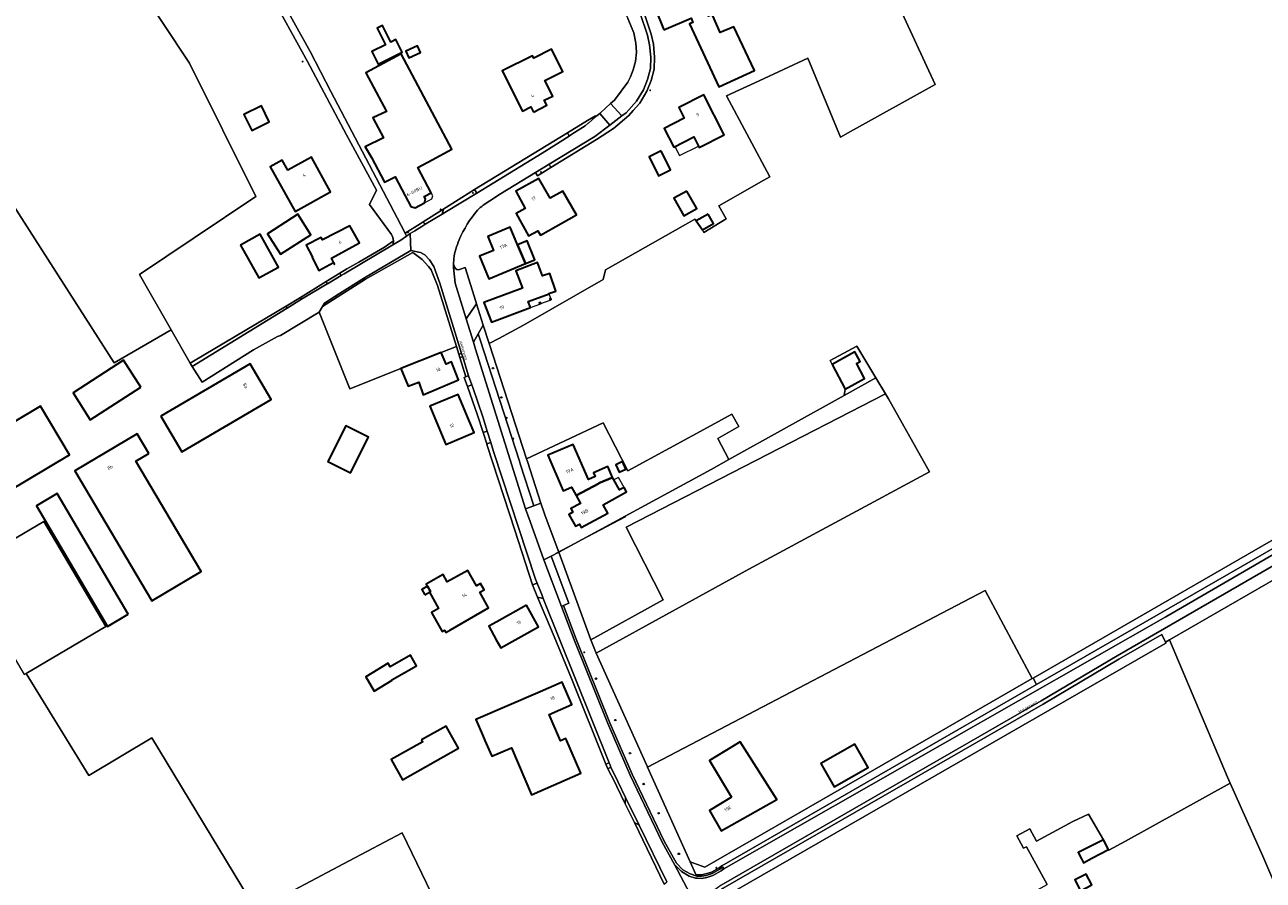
# Model space of a CAD drawing. Extents: x 115983 to 133009, y 544712 to 562000.
# Tile 31 of 46: x 129588 to 129918, y 549140 to 549368. Entities that reach past the tile are written whole.
import ezdxf
from ezdxf.enums import TextEntityAlignment as Align

# ---------------------------------------------------------------- set-up
doc = ezdxf.new("R2010")
doc.units = 0
for name, color, linetype, lineweight in [('BGT ondergrond$0$B-WE-GR-BEPLANTING_CULTUUR_BOSPLANTSOEN-GV', 90, 'Continuous', 18), ('BGT ondergrond$0$B-WE-GR-BOOM-S', 90, 'Continuous', 25), ('BGT ondergrond$0$B-WE-GR-BOS_LOOF-GV', 40, 'Continuous', 13), ('BGT ondergrond$0$B-WE-GR-BOUWLAND-GV', 80, 'Continuous', 13), ('BGT ondergrond$0$B-WE-GR-GRAS-GV', 60, 'Continuous', 13), ('BGT ondergrond$0$B-WE-IE-MEUBILAIR-S', 7, 'Continuous', 25), ('BGT ondergrond$0$B-WE-IE-TERREINAFSCHEIDING_KUNSTMATIG_MUUR-G', 90, 'BGT ondergrond$0$IE-TERREINAFSCHEIDING_KUNSTMATIG-SO', 18), ('BGT ondergrond$0$B-WE-OG-BEBOUWING-GV', 7, 'Continuous', 35), ('BGT ondergrond$0$B-WE-OG-BEBOUWING-T18', 10, 'Continuous', 18), ('BGT ondergrond$0$B-WE-OG-BEBOUWING_BASSIN-GV', 7, 'Continuous', 18), ('BGT ondergrond$0$B-WE-OG-BEBOUWING_LUIFEL-GV', 7, 'Continuous', 18), ('BGT ondergrond$0$B-WE-OG-TERREIN_BEGROEID-GV', 7, 'Continuous', 18), ('BGT ondergrond$0$B-WE-OG-TERREIN_ERF-GV', 7, 'Continuous', 18), ('BGT ondergrond$0$B-WE-OG-TOPOGRAFIE-T18', 10, 'Continuous', 18), ('BGT ondergrond$0$B-WE-OG-WEG-GV', 7, 'Continuous', 18), ('BGT ondergrond$0$B-WE-VH-GESLOTENVERHARDING_ASFALT-GV', 10, 'Continuous', 18), ('BGT ondergrond$0$B-WE-VH-HALFVERHARDING_GRASBETONSTEEN-GV', 130, 'Continuous', 18), ('BGT ondergrond$0$B-WE-VH-OPENVERHARDING_BETONELEMENT-GV', 90, 'Continuous', 18), ('BGT ondergrond$0$B-WE-VH-OPENVERHARDING_BETONSTRAATSTEEN-GV', 90, 'Continuous', 18), ('BGT ondergrond$0$B-WE-VH-OPENVERHARDING_STRAATBAKSTEEN-GV', 90, 'Continuous', 18), ('BGT ondergrond$0$B-WE-VH-OPENVERHARDING_TEGEL-GV', 90, 'Continuous', 18)]:
    doc.layers.add(name, color=color, linetype=linetype, lineweight=lineweight)
doc.styles.add('BGT ondergrond$0$NLCS-ISO', font='NLCS-ISO.ttf')
doc.styles.add('BGT ondergrond$0$NLCS-ISO-M100-T18', font='NLCS-ISO.ttf', dxfattribs={"height": 0.18})
doc.linetypes.add('BGT ondergrond$0$IE-TERREINAFSCHEIDING_KUNSTMATIG-SO', pattern='A,4,[82,NLCS.SHX,S=0.75,R=90,X=0,Y=0],4,-2', length=10)

# ---------------------------------------------------------------- blocks, each defined once
blk = doc.blocks.new('BGT ondergrond$0$SIE-MEUBILAIR_BORD_VERKEER-SO')
blk.add_lwpolyline([(-0.5625, -0.5625), (0.5625, -0.5625), (0.5625, 0.5625), (-0.5625, 0.5625)], close=True)
blk = doc.blocks.new('BGT ondergrond$0$SIE-MEUBILAIR_PAAL_LICHTMAST-SO')
for points in [[(-0.6, 0), (-1, 0)], [(-0.7, 0.7), (-0.4, 0.4)], [(0, 1), (0, 0.6)], [(0.4, 0.4), (0.7, 0.7)], [(1, 0), (0.6, 0)], [(-0.7, -0.7), (-0.4, -0.4)], [(0, -0.6), (0, -1)], [(0.4, -0.4), (0.7, -0.7)]]:
    blk.add_lwpolyline(points)
blk.add_circle((0, 0), 0.5)
blk = doc.blocks.new('BGT ondergrond$0$SIE-MEUBILAIR_PAAL_VERKEERSBORD-SO')
blk.add_circle((0, 0), 0.75)
blk = doc.blocks.new('BGT ondergrond$0$SGR-BOOM_GBKN-SO')
at = {"linetype": 'ByBlock', "lineweight": 18}
h = blk.add_hatch(color=0, dxfattribs=at)
h.dxf.hatch_style = 1
edge = h.paths.add_edge_path()
edge.add_arc((0, 0), 0.25, 0, 360)
at = {"color": 0, "linetype": 'ByBlock', "lineweight": 18}
for radius in [2, 0.25]:
    blk.add_circle((0, 0), radius, dxfattribs=at)
at = {"color": 0, "linetype": 'ByBlock', "lineweight": 18, "style": 'BGT ondergrond$0$NLCS-ISO'}
blk.add_attdef('SOORT', (2.5, 0), '', height=1.5, dxfattribs=at)
blk = doc.blocks.new('BGT ondergrond')
at = {"layer": 'BGT ondergrond$0$B-WE-GR-BEPLANTING_CULTUUR_BOSPLANTSOEN-GV', "color": 252, "flags": 128}
for points in [[(129933.958, 549238.58), (129856.778, 549194.082), (129857.683, 549192.339), (129934.76, 549236.773)], [(129772.862, 549133.416), (129773.418, 549135.175), (129892.13, 549203.417), (129892.021, 549203.644), (129891.017, 549205.735), (129879.603, 549199.126), (129859.463, 549187.154), (129774.283, 549138.128), (129772.498, 549136.833), (129771.7, 549135.868), (129770.628, 549133.873), (129771.793, 549131.698), (129772.117, 549131.06)], [(129768.47, 549141.728), (129769.703, 549141.943), (129771.167, 549142.45), (129773.222, 549143.584), (129773.958, 549144.134), (129857.683, 549192.339), (129856.778, 549194.082), (129856.54, 549193.945), (129809.957, 549167.088), (129794.104, 549157.948), (129769.44, 549143.728), (129765.515, 549145.195), (129767.031, 549141.831)]]:
    blk.add_lwpolyline(points, close=True, dxfattribs=at)
at = {"layer": 'BGT ondergrond$0$B-WE-GR-BOS_LOOF-GV', "color": 252, "flags": 128}
blk.add_lwpolyline([(129806.528, 549269.336), (129775.836, 549252.267), (129771.09, 549249.633), (129730.54, 549227.59), (129739.076, 549204.288), (129758.294, 549214.891), (129748.44, 549234.286), (129817.453, 549269.783), (129814.914, 549274)], close=True, dxfattribs=at)
at = {"layer": 'BGT ondergrond$0$B-WE-GR-BOUWLAND-GV', "color": 252, "flags": 128}
blk.add_lwpolyline([(129707.089, 549115.292), (129688.859, 549152.93), (129674.757, 549145.454), (129649.992, 549132.331), (129622.238, 549178.201), (129605.489, 549168.155), (129588.851, 549195.342), (129588.291, 549195.012)], dxfattribs=at)
at = {"layer": 'BGT ondergrond$0$B-WE-GR-GRAS-GV', "color": 252, "flags": 128}
for points in [[(129808.153, 549400.888), (129830.668, 549352.106), (129808.19, 549339.586), (129805.508, 549338.077), (129796.79, 549359.087), (129783.848, 549353.104), (129775.181, 549349.097), (129786.674, 549327.478), (129785.15, 549326.621), (129773.108, 549319.82), (129775.064, 549316.299), (129769.183, 549312.734), (129768.75, 549313.364), (129767.092, 549315.775), (129766.772, 549316.241), (129764.223, 549314.801), (129742.953, 549302.768), (129742.314, 549300.178), (129721.134, 549288.06), (129714.584, 549284.443), (129712.002, 549283.142), (129721.967, 549252.427), (129742.364, 549262.066), (129748.902, 549249.25), (129771.092, 549261.3), (129776.628, 549264.335), (129778.45, 549261.05), (129772.901, 549257.855), (129775.836, 549252.267), (129806.528, 549269.336), (129806.736, 549271.019), (129803.323, 549277.564), (129802.753, 549278.657), (129809.822, 549282.455), (129814.914, 549274), (129817.453, 549269.783), (129818.27, 549268.426), (129829.164, 549248.951), (129781.135, 549223.102), (129740.516, 549200.692), (129754.041, 549170.667), (129754.155, 549170.413), (129844.026, 549217.364), (129856.54, 549193.945), (129856.778, 549194.082), (129933.958, 549238.58)], [(129518.157, 549386.022), (129531.979, 549366.634), (129508.903, 549351.698), (129514.995, 549347.855), (129543.758, 549329.712), (129557.92, 549328.819), (129573.397, 549338.594), (129612.198, 549278.004), (129627.378, 549286.776), (129618.935, 549301.489), (129633.51, 549311.29), (129649.963, 549322.32), (129632.264, 549357.802), (129617.917, 549379.489)], [(129929.684, 549225.356), (129893.094, 549204.262), (129908.503, 549167.702), (129909.197, 549166.142), (129917.869, 549146.668), (129940.946, 549093.007)]]:
    blk.add_lwpolyline(points, dxfattribs=at)
for points in [[(129817.453, 549269.783), (129748.44, 549234.286), (129758.294, 549214.891), (129739.076, 549204.288), (129740.516, 549200.692), (129781.135, 549223.102), (129829.164, 549248.951), (129818.27, 549268.426)], [(129909.197, 549166.142), (129908.503, 549167.702), (129893.094, 549204.262), (129892.021, 549203.644), (129892.13, 549203.417), (129773.418, 549135.175), (129772.862, 549133.416), (129784.621, 549110.382), (129788.815, 549102.943), (129790.412, 549100.353), (129860.489, 549139.177), (129855.021, 549149.206), (129854.233, 549148.776), (129852.44, 549152.067), (129855.897, 549153.951), (129857.69, 549150.661), (129867.31, 549155.904), (129871.535, 549157.86), (129875.515, 549151.075), (129876.819, 549148.468), (129876.914, 549148.277), (129881.33, 549150.723)]]:
    blk.add_lwpolyline(points, close=True, dxfattribs=at)
at = {"layer": 'BGT ondergrond$0$B-WE-IE-TERREINAFSCHEIDING_KUNSTMATIG_MUUR-G', "color": 252, "flags": 128}
blk.add_lwpolyline([(129729.86, 549227.297), (129748.372, 549237.07)], dxfattribs=at)
at = {"layer": 'BGT ondergrond$0$B-WE-OG-BEBOUWING-GV', "color": 252, "flags": 128}
for points in [[(129758.53, 549366.64), (129765.75, 549369.71), (129766.23, 549368.63), (129765.31, 549368.22), (129773.14, 549351.45), (129782.62, 549355.81), (129777.12, 549367.47), (129773.45, 549365.9), (129771.559, 549370.346), (129771.4, 549370.72), (129770.42, 549370.31), (129769.97, 549371.37), (129770.99, 549371.8), (129765.27, 549385.22), (129756.95, 549381.84), (129760.22, 549373.77), (129756.31, 549372.18)], [(129685.818, 549363.391), (129683.615, 549367.8), (129682.197, 549367.092), (129684.4, 549362.681), (129680.77, 549360.868), (129682.439, 549357.527), (129688.87, 549360.74), (129687.201, 549364.082)], [(129693.77, 549360.584), (129692.937, 549362.407), (129689.802, 549360.976), (129690.635, 549359.152)], [(129723.804, 549344.765), (129727.363, 549346.553), (129726.69, 549347.893), (129728.925, 549349.016), (129726.839, 549353.169), (129731.588, 549355.554), (129728.617, 549361.468), (129723.867, 549359.081), (129723.53, 549359.751), (129715.502, 549355.719), (129720.893, 549344.988), (129723.128, 549346.111)], [(129696.83, 549332.06), (129702.11, 549334.88), (129688.63, 549360.22), (129679.22, 549355.22), (129684.691, 549344.921), (129681.017, 549343.22), (129683.92, 549337.875), (129679.033, 549335.53), (129680.71, 549332.63), (129684.2, 549326.05), (129686.99, 549327.53), (129689.7, 549322.43), (129691.213, 549319.574), (129692.286, 549319.26), (129694.77, 549320.576), (129695.112, 549321.64), (129694.751, 549322.321), (129696.58, 549323.29), (129693.012, 549330.02)], [(129774.595, 549338.693), (129769.155, 549349.376), (129762.461, 549345.964), (129763.922, 549343.1), (129758.604, 549340.387), (129761.135, 549335.427), (129766.459, 549338.138), (129767.909, 549335.289)], [(129646.744, 549344.114), (129648.844, 549339.839), (129653.51, 549342.132), (129651.41, 549346.407)], [(129757.788, 549334.401), (129754.582, 549332.811), (129757.101, 549327.801), (129760.313, 549329.416)], [(129658.41, 549329.27), (129656.95, 549331.91), (129653.74, 549330.13), (129660.38, 549318.29), (129669.82, 549323.52), (129664.7, 549332.76)], [(129728.272, 549321.799), (129725.252, 549327.111), (129719.073, 549323.67), (129721.623, 549319.071), (129719.183, 549317.717), (129722.477, 549311.775), (129724.983, 549313.165), (129725.655, 549311.984), (129735.24, 549317.437), (129731.661, 549323.728)], [(129764.587, 549323.741), (129761.198, 549321.813), (129763.849, 549317.154), (129767.238, 549319.082)], [(129655.659, 549308.178), (129656.459, 549306.922), (129664.584, 549312.099), (129661.119, 549317.537), (129652.994, 549312.36)], [(129770.292, 549317.597), (129767.092, 549315.775), (129768.75, 549313.364), (129771.735, 549315.063)], [(129670.575, 549304.667), (129670.789, 549304.26), (129670.874, 549304.305), (129670.076, 549305.855), (129677.5, 549309.98), (129674.9, 549314.46), (129667.66, 549310.74), (129667.32, 549311.39), (129663.34, 549309.35), (129665.003, 549306.102), (129664.933, 549306.067), (129666.697, 549302.623)], [(129645.84, 549309.336), (129650.697, 549300.595), (129655.942, 549303.509), (129651.085, 549312.25)], [(129711.622, 549311.625), (129713.157, 549307.92), (129709.462, 549306.389), (129711.971, 549300.394), (129721.659, 549304.419), (129719.588, 549309.405), (129717.626, 549314.126)], [(129724.161, 549305.459), (129722.09, 549310.444), (129719.588, 549309.405), (129721.659, 549304.419)], [(129729.755, 549297.064), (129728.179, 549301.798), (129726.177, 549301.132), (129724.838, 549304.742), (129719.089, 549302.53), (129720.846, 549297.848), (129710.64, 549294.02), (129712.62, 549288.83), (129723, 549292.729), (129722.4, 549294.311), (129727.944, 549296.366), (129727.912, 549296.45)], [(129728.422, 549295.122), (129728.133, 549295.008), (129728.246, 549294.722), (129728.533, 549294.832), (129728.422, 549295.119)], [(129725.462, 549293.661), (129725.756, 549293.773), (129725.647, 549294.064), (129725.354, 549293.957)], [(129619.344, 549271.507), (129614.736, 549278.682), (129601.275, 549270.035), (129605.883, 549262.861)], [(129688.545, 549276.462), (129690.436, 549271.78), (129693.27, 549272.829), (129694.494, 549269.521), (129703.853, 549273.448), (129701.965, 549278.227), (129700.556, 549277.643), (129699.271, 549280.728)], [(129803.323, 549277.564), (129806.736, 549271.019), (129811.929, 549273.811), (129809.84, 549277.731), (129809.797, 549277.804), (129810.741, 549278.357), (129809.363, 549280.9)], [(129624.685, 549263.779), (129630.264, 549254.298), (129653.964, 549268.244), (129648.386, 549277.725)], [(129696.24, 549266.44), (129700.53, 549256.28), (129708.02, 549259.48), (129706.518, 549263.04), (129703.75, 549269.6)], [(129580.98, 549247.976), (129582.76, 549245.328), (129583.87, 549243.678), (129600.35, 549253.52), (129592.6, 549266.48), (129585.317, 549262.126), (129575.438, 549256.219)], [(129621.44, 549253.86), (129618.35, 549259.08), (129601.72, 549249.26), (129622.21, 549214.69), (129635.38, 549222.5), (129618, 549251.82)], [(129669.109, 549251.708), (129675.091, 549248.691), (129679.884, 549258.194), (129673.902, 549261.211)], [(129735.162, 549242.669), (129741.19, 549245.89), (129741.17, 549245.95), (129744.84, 549247.52), (129743.602, 549250.395), (129739.788, 549248.752), (129740.224, 549247.739), (129738.417, 549246.961), (129734.41, 549256.29), (129727.67, 549253.39), (129731.71, 549243.96), (129733.933, 549244.915)], [(129748.423, 549249.676), (129747.538, 549251.697), (129745.685, 549250.886), (129746.57, 549248.864)], [(129735.162, 549242.669), (129736.294, 549240.602), (129733.757, 549239.213), (129734.299, 549238.224), (129733.258, 549237.654), (129734.972, 549234.523), (129736.022, 549235.097), (129736.53, 549234.17), (129743.582, 549237.969), (129742.38, 549240.2), (129748.584, 549243.662), (129747.931, 549244.833), (129746.718, 549244.156), (129745.224, 549246.832), (129744.84, 549247.52), (129741.17, 549245.95), (129741.19, 549245.89)], [(129615.982, 549211.129), (129597.099, 549243.183), (129591.554, 549239.916), (129610.437, 549207.863)], [(129700.149, 549206.874), (129700.502, 549206.254), (129701.71, 549206.92), (129711.88, 549212.83), (129709.565, 549216.955), (129710.663, 549217.571), (129709.704, 549219.28), (129708.605, 549218.664), (129706.3, 549222.77), (129700.87, 549219.72), (129699.8, 549221.63), (129695.29, 549219.09), (129695.596, 549218.533), (129696.38, 549217.11), (129696.16, 549216.99), (129698.563, 549212.629), (129696.658, 549211.54), (129699.518, 549206.515)], [(129694.887, 549216.288), (129696.16, 549216.99), (129696.38, 549217.11), (129695.596, 549218.533), (129694.083, 549217.7)], [(129721.99, 549213.47), (129714.097, 549209.101), (129711.912, 549207.892), (129713.897, 549204.306), (129715.11, 549202.12), (129725.18, 549207.69)], [(129686.219, 549193.505), (129686.145, 549193.637), (129692.684, 549197.36), (129691.041, 549200.179), (129685.69, 549197.091), (129685.138, 549198.028), (129679.205, 549194.457), (129681.43, 549190.644)], [(129710.246, 549178.943), (129710.879, 549177.475), (129712.264, 549174.258), (129712.69, 549173.27), (129717.92, 549175.52), (129723.32, 549162.99), (129736.42, 549168.77), (129732.46, 549177.98), (129731.04, 549177.37), (129728.01, 549184.44), (129734, 549187.06), (129731.42, 549192.97), (129725.56, 549190.47), (129708.46, 549183.09)], [(129694.04, 549177.64), (129694.33, 549177.11), (129685.92, 549172.42), (129688.93, 549167.03), (129703.84, 549175.41), (129701.439, 549179.72), (129700.57, 549181.28)], [(129776.534, 549162.434), (129770.655, 549158.887), (129773.782, 549153.39), (129788.551, 549161.774), (129778.857, 549177.148), (129770.646, 549172.195)], [(129800.277, 549171.371), (129803.802, 549165.158), (129812.883, 549170.276), (129809.343, 549176.515)], [(129876.819, 549148.468), (129875.515, 549151.075), (129868.77, 549147.704), (129869.636, 549145.971), (129870.149, 549144.945), (129872.377, 549146.122)], [(129872.376, 549139.049), (129870.867, 549141.918), (129867.916, 549140.366), (129869.423, 549137.495)]]:
    blk.add_lwpolyline(points, close=True, dxfattribs=at)
at = {"layer": 'BGT ondergrond$0$B-WE-OG-BEBOUWING_BASSIN-GV', "color": 252, "flags": 128}
blk.add_lwpolyline([(129571.805, 549222.995), (129588.291, 549195.012), (129588.851, 549195.342), (129609.992, 549207.797), (129593.507, 549235.78)], close=True, dxfattribs=at)
at = {"layer": 'BGT ondergrond$0$B-WE-OG-BEBOUWING_LUIFEL-GV', "color": 252, "flags": 128}
for points in [[(129762.682, 549333.147), (129767.699, 549335.702), (129766.459, 549338.138), (129761.442, 549335.583)], [(129697.015, 549322.469), (129696.58, 549323.29), (129694.751, 549322.321), (129695.112, 549321.64), (129694.77, 549320.576), (129696.805, 549321.654)], [(129728.422, 549295.122), (129727.944, 549296.366), (129722.4, 549294.311), (129723, 549292.729), (129725.462, 549293.661), (129725.354, 549293.957), (129725.647, 549294.064), (129725.756, 549293.773), (129728.246, 549294.722), (129728.133, 549295.008)], [(129746.718, 549244.156), (129747.931, 549244.833), (129746.437, 549247.509), (129745.224, 549246.832)]]:
    blk.add_lwpolyline(points, close=True, dxfattribs=at)
at = {"layer": 'BGT ondergrond$0$B-WE-OG-TERREIN_BEGROEID-GV', "color": 252, "flags": 128}
blk.add_lwpolyline([(129752.136, 549371.224), (129754.176, 549365.245), (129754.726, 549362.665), (129755.044, 549359.339), (129754.955, 549356.329), (129754.145, 549353.461), (129753.087, 549350.714), (129751.265, 549347.674), (129748.468, 549344.533), (129747.367, 549343.717), (129744.152, 549341.25), (129740.11, 549338.268), (129727.95, 549330.854), (129728.457, 549330.023), (129740.626, 549337.412), (129745.073, 549340.368), (129749.154, 549343.804), (129750.335, 549345.128), (129752.073, 549347.08), (129753.988, 549350.275), (129755.093, 549353.145), (129755.95, 549356.176), (129756.044, 549359.372), (129755.715, 549362.817), (129755.14, 549365.511), (129753.069, 549371.582)], dxfattribs=at)
for points in [[(129703.315, 549282.336), (129703.955, 549280.282), (129704.692, 549280.509), (129698.918, 549299.195), (129697.263, 549303.636), (129696.122, 549305.375), (129694.907, 549306.738), (129693.739, 549307.406), (129691.168, 549307.866), (129678.884, 549300.644), (129672.218, 549296.415), (129668.207, 549293.871), (129667.643, 549292.954), (129679.13, 549300.241), (129680.512, 549301.053), (129691.745, 549307.334), (129694.199, 549305.549), (129695.899, 549303.681), (129696.543, 549302.749), (129698.257, 549298.573)], [(129703.315, 549282.336), (129698.257, 549298.573), (129696.543, 549302.749), (129695.899, 549303.681), (129694.199, 549305.549), (129691.745, 549307.334), (129680.512, 549301.053), (129679.13, 549300.241), (129667.643, 549292.954), (129666.769, 549291.532), (129674.918, 549271.042), (129688.545, 549276.462), (129699.271, 549280.728)], [(129633.004, 549277.051), (129658.24, 549292.596), (129657.967, 549293.102), (129633.376, 549278.438), (129632.472, 549277.899)], [(129720.301, 549251.125), (129723.932, 549239.979), (129725.793, 549240.679), (129722.19, 549251.74), (129721.967, 549252.427), (129712.002, 549283.142), (129710.453, 549288.055), (129709.099, 549285.737), (129709.6, 549284.107), (129720.077, 549251.814)], [(129704.969, 549279.614), (129704.234, 549279.387), (129705.819, 549274.298), (129706.527, 549274.604), (129706.442, 549274.848)], [(129707.383, 549272.134), (129706.232, 549271.735), (129708.88, 549264.094), (129710.394, 549259.441), (129711.521, 549259.807), (129710.344, 549263.589), (129707.633, 549271.411)], [(129712.46, 549256.789), (129711.373, 549256.435), (129711.523, 549255.973), (129718.852, 549233.452), (129723.583, 549218.911), (129724.762, 549219.384), (129724.338, 549220.441), (129713.202, 549254.405)], [(129733.246, 549214.044), (129731.8, 549213.366), (129735.154, 549204.465), (129744.152, 549182.21), (129750.064, 549168.478), (129758.62, 549150.706), (129761.833, 549144.843), (129763.559, 549143.071), (129765.534, 549141.955), (129767.245, 549141.357), (129767.122, 549141.629), (129767.031, 549141.831), (129765.515, 549145.195), (129754.155, 549170.413), (129754.041, 549170.667), (129740.516, 549200.692), (129739.076, 549204.288), (129730.54, 549227.59), (129728.554, 549226.574)], [(129743.083, 549171.191), (129743.959, 549171.543), (129726.404, 549215.292), (129724.913, 549215.595), (129729.275, 549205.158), (129733.97, 549193.941)], [(129746.272, 549166.531), (129744.436, 549170.354), (129743.574, 549169.967), (129745.448, 549166.386), (129745.993, 549165.261), (129748.225, 549160.657), (129748.319, 549162.331)], [(129759.282, 549139.84), (129751.901, 549154.982), (129750.654, 549155.645), (129758.607, 549139.239)]]:
    blk.add_lwpolyline(points, close=True, dxfattribs=at)
at = {"layer": 'BGT ondergrond$0$B-WE-OG-TERREIN_ERF-GV', "color": 252, "flags": 128}
for points in [[(129704.13, 549302.863), (129705.641, 549303.338), (129708.468, 549294.351), (129708.67, 549293.71), (129710.453, 549288.055), (129712.002, 549283.142), (129714.584, 549284.443), (129721.134, 549288.06), (129742.314, 549300.178), (129742.953, 549302.768), (129764.223, 549314.801), (129766.772, 549316.241), (129767.092, 549315.775), (129770.292, 549317.597), (129771.735, 549315.063), (129768.75, 549313.364), (129769.183, 549312.734), (129775.064, 549316.299), (129773.108, 549319.82), (129785.15, 549326.621), (129786.674, 549327.478), (129775.181, 549349.097), (129783.848, 549353.104), (129796.79, 549359.087), (129805.508, 549338.077), (129808.19, 549339.586), (129830.668, 549352.106), (129808.153, 549400.888)], [(129753.069, 549371.582), (129755.14, 549365.511), (129755.715, 549362.817), (129756.044, 549359.372), (129755.95, 549356.176), (129755.093, 549353.145), (129753.988, 549350.275), (129752.073, 549347.08), (129750.335, 549345.128), (129749.154, 549343.804), (129745.073, 549340.368), (129740.626, 549337.412), (129728.457, 549330.023), (129724.846, 549327.821), (129724.339, 549328.653), (129715.012, 549322.966), (129712.239, 549321.12)], [(129686.015, 549312.203), (129680.214, 549320.127), (129682.058, 549323.942), (129674.044, 549338.727), (129668.1, 549349.896), (129663.684, 549358.195), (129653.329, 549377.118)], [(129617.917, 549379.489), (129632.264, 549357.802), (129649.963, 549322.32), (129633.51, 549311.29), (129618.935, 549301.489), (129627.378, 549286.776), (129632.472, 549277.899)], [(129664.347, 549360.857), (129669.917, 549350.249), (129687.504, 549316.622), (129689.664, 549312.493), (129693.645, 549315.008), (129694.473, 549315.531), (129699.717, 549318.844), (129708.144, 549324.167), (129725.6, 549334.793), (129732.874, 549339.221), (129738.224, 549342.478), (129740.313, 549343.749), (129740.446, 549343.531), (129741.43, 549344.358), (129741.648, 549344.562), (129744.332, 549347.074), (129745.36, 549347.925), (129748.951, 549352.672), (129749.634, 549354.093), (129750.342, 549355.978), (129750.94, 549358.205), (129751.223, 549360.737), (129751.067, 549363.107), (129750.486, 549365.847), (129748.905, 549369.649)], [(129640.565, 549406.522), (129639.483, 549405.528), (129640.898, 549403.181), (129664.347, 549360.857)], [(129585.317, 549262.126), (129592.6, 549266.48), (129600.35, 549253.52), (129583.87, 549243.678)], [(129571.805, 549222.995), (129593.507, 549235.78), (129609.992, 549207.797), (129588.851, 549195.342), (129605.489, 549168.155), (129622.238, 549178.201), (129649.992, 549132.331), (129674.757, 549145.454), (129688.859, 549152.93), (129707.089, 549115.292)], [(129758.607, 549139.239), (129750.654, 549155.645), (129748.225, 549160.657), (129745.993, 549165.261), (129745.448, 549166.386), (129743.574, 549169.967), (129743.345, 549170.54), (129743.083, 549171.191), (129733.97, 549193.941), (129729.275, 549205.158), (129724.913, 549215.595), (129723.583, 549218.911), (129718.852, 549233.452), (129711.523, 549255.973), (129711.373, 549256.435), (129710.394, 549259.441), (129708.88, 549264.094), (129706.232, 549271.735), (129705.406, 549274.119), (129705.819, 549274.298), (129704.234, 549279.387), (129703.955, 549280.282), (129703.315, 549282.336), (129699.271, 549280.728), (129700.556, 549277.643), (129701.965, 549278.227), (129703.853, 549273.448), (129694.494, 549269.521), (129693.27, 549272.829), (129690.436, 549271.78), (129688.545, 549276.462), (129674.918, 549271.042), (129666.769, 549291.532), (129656.454, 549285.269), (129655.728, 549284.997), (129649.297, 549281.445), (129635.624, 549272.871), (129633.004, 549277.051), (129632.472, 549277.899), (129627.378, 549286.776), (129612.198, 549278.004), (129573.397, 549338.594)], [(129712.239, 549321.12), (129710.448, 549319.928)], [(129632.472, 549277.899), (129633.376, 549278.438), (129657.967, 549293.102), (129661.777, 549295.435), (129668.629, 549299.629), (129672.296, 549301.874), (129674.172, 549303.023), (129677.323, 549304.776), (129684.128, 549308.818), (129686.535, 549310.469)], [(129702.602, 549305.703), (129702.532, 549304.268), (129702.845, 549303.42)], [(129940.946, 549093.007), (129917.869, 549146.668), (129909.197, 549166.142), (129881.33, 549150.723), (129876.914, 549148.277), (129876.819, 549148.468), (129872.377, 549146.122), (129870.149, 549144.945), (129869.636, 549145.971), (129868.77, 549147.704), (129875.515, 549151.075), (129871.535, 549157.86), (129867.31, 549155.904), (129857.69, 549150.661), (129855.897, 549153.951), (129852.44, 549152.067), (129854.233, 549148.776), (129855.021, 549149.206), (129860.489, 549139.177)]]:
    blk.add_lwpolyline(points, dxfattribs=at)
for points in [[(129765.31, 549368.22), (129766.23, 549368.63), (129765.75, 549369.71), (129758.53, 549366.64), (129756.31, 549372.18), (129760.22, 549373.77), (129756.95, 549381.84), (129765.27, 549385.22), (129770.99, 549371.8), (129769.97, 549371.37), (129770.42, 549370.31), (129771.4, 549370.72), (129771.559, 549370.346), (129773.45, 549365.9), (129777.12, 549367.47), (129782.62, 549355.81), (129773.14, 549351.45)], [(129688.87, 549360.74), (129682.439, 549357.527), (129680.77, 549360.868), (129684.4, 549362.681), (129682.197, 549367.092), (129683.615, 549367.8), (129685.818, 549363.391), (129687.201, 549364.082)], [(129693.77, 549360.584), (129690.635, 549359.152), (129689.802, 549360.976), (129692.937, 549362.407)], [(129728.617, 549361.468), (129731.588, 549355.554), (129726.839, 549353.169), (129728.925, 549349.016), (129726.69, 549347.893), (129727.363, 549346.553), (129723.804, 549344.765), (129723.128, 549346.111), (129720.893, 549344.988), (129715.502, 549355.719), (129723.53, 549359.751), (129723.867, 549359.081)], [(129684.2, 549326.05), (129680.71, 549332.63), (129679.033, 549335.53), (129683.92, 549337.875), (129681.017, 549343.22), (129684.691, 549344.921), (129679.22, 549355.22), (129688.63, 549360.22), (129702.11, 549334.88), (129696.83, 549332.06), (129693.012, 549330.02), (129696.58, 549323.29), (129694.751, 549322.321), (129695.112, 549321.64), (129694.77, 549320.576), (129692.286, 549319.26), (129691.213, 549319.574), (129689.7, 549322.43), (129686.99, 549327.53)], [(129762.461, 549345.964), (129769.155, 549349.376), (129774.595, 549338.693), (129767.909, 549335.289), (129766.459, 549338.138), (129761.135, 549335.427), (129758.604, 549340.387), (129763.922, 549343.1)], [(129651.41, 549346.407), (129653.51, 549342.132), (129648.844, 549339.839), (129646.744, 549344.114)], [(129757.788, 549334.401), (129760.313, 549329.416), (129757.101, 549327.801), (129754.582, 549332.811)], [(129653.74, 549330.13), (129656.95, 549331.91), (129658.41, 549329.27), (129664.7, 549332.76), (129669.82, 549323.52), (129660.38, 549318.29)], [(129724.983, 549313.165), (129722.477, 549311.775), (129719.183, 549317.717), (129721.623, 549319.071), (129719.073, 549323.67), (129725.252, 549327.111), (129728.272, 549321.799), (129731.661, 549323.728), (129735.24, 549317.437), (129725.655, 549311.984)], [(129764.587, 549323.741), (129767.238, 549319.082), (129763.849, 549317.154), (129761.198, 549321.813)], [(129664.584, 549312.099), (129656.459, 549306.922), (129655.659, 549308.178), (129652.994, 549312.36), (129661.119, 549317.537)], [(129667.66, 549310.74), (129674.9, 549314.46), (129677.5, 549309.98), (129670.076, 549305.855), (129670.874, 549304.305), (129670.789, 549304.26), (129670.575, 549304.667), (129666.697, 549302.623), (129664.933, 549306.067), (129665.003, 549306.102), (129663.34, 549309.35), (129667.32, 549311.39)], [(129650.697, 549300.595), (129645.84, 549309.336), (129651.085, 549312.25), (129655.942, 549303.509)], [(129711.622, 549311.625), (129717.626, 549314.126), (129719.588, 549309.405), (129722.09, 549310.444), (129724.161, 549305.459), (129721.659, 549304.419), (129711.971, 549300.394), (129709.462, 549306.389), (129713.157, 549307.92)], [(129728.179, 549301.798), (129729.755, 549297.064), (129727.912, 549296.45), (129727.944, 549296.366), (129722.4, 549294.311), (129723, 549292.729), (129712.62, 549288.83), (129710.64, 549294.02), (129720.846, 549297.848), (129719.089, 549302.53), (129724.838, 549304.742), (129726.177, 549301.132)], [(129728.133, 549295.008), (129728.422, 549295.122), (129728.422, 549295.119), (129728.533, 549294.832), (129728.246, 549294.722)], [(129725.354, 549293.957), (129725.647, 549294.064), (129725.756, 549293.773), (129725.462, 549293.661)], [(129806.528, 549269.336), (129814.914, 549274), (129809.822, 549282.455), (129802.753, 549278.657), (129803.323, 549277.564), (129809.363, 549280.9), (129810.741, 549278.357), (129809.797, 549277.804), (129809.84, 549277.731), (129811.929, 549273.811), (129806.736, 549271.019)], [(129619.344, 549271.507), (129605.883, 549262.861), (129601.275, 549270.035), (129614.736, 549278.682)], [(129624.685, 549263.779), (129648.386, 549277.725), (129653.964, 549268.244), (129630.264, 549254.298)], [(129708.02, 549259.48), (129700.53, 549256.28), (129696.24, 549266.44), (129703.75, 549269.6), (129706.518, 549263.04)], [(129721.967, 549252.427), (129722.19, 549251.74), (129725.793, 549240.679), (129726.63, 549238.11), (129726.91, 549237.24), (129730.54, 549227.59), (129771.09, 549249.633), (129775.836, 549252.267), (129772.901, 549257.855), (129778.45, 549261.05), (129776.628, 549264.335), (129771.092, 549261.3), (129748.902, 549249.25), (129742.364, 549262.066)], [(129621.44, 549253.86), (129618, 549251.82), (129635.38, 549222.5), (129622.21, 549214.69), (129601.72, 549249.26), (129618.35, 549259.08)], [(129675.091, 549248.691), (129669.109, 549251.708), (129673.902, 549261.211), (129679.884, 549258.194)], [(129733.258, 549237.654), (129734.299, 549238.224), (129733.757, 549239.213), (129736.294, 549240.602), (129735.162, 549242.669), (129733.933, 549244.915), (129731.71, 549243.96), (129727.67, 549253.39), (129734.41, 549256.29), (129738.417, 549246.961), (129740.224, 549247.739), (129739.788, 549248.752), (129743.602, 549250.395), (129744.84, 549247.52), (129745.224, 549246.832), (129746.718, 549244.156), (129747.931, 549244.833), (129748.584, 549243.662), (129742.38, 549240.2), (129743.582, 549237.969), (129736.53, 549234.17), (129736.022, 549235.097), (129734.972, 549234.523)], [(129748.423, 549249.676), (129746.57, 549248.864), (129745.685, 549250.886), (129747.538, 549251.697)], [(129597.099, 549243.183), (129615.982, 549211.129), (129610.437, 549207.863), (129591.554, 549239.916)], [(129694.887, 549216.288), (129694.083, 549217.7), (129695.596, 549218.533), (129695.29, 549219.09), (129699.8, 549221.63), (129700.87, 549219.72), (129706.3, 549222.77), (129708.605, 549218.664), (129709.704, 549219.28), (129710.663, 549217.571), (129709.565, 549216.955), (129711.88, 549212.83), (129701.71, 549206.92), (129700.502, 549206.254), (129700.149, 549206.874), (129699.518, 549206.515), (129696.658, 549211.54), (129698.563, 549212.629), (129696.16, 549216.99)], [(129844.026, 549217.364), (129754.155, 549170.413), (129765.515, 549145.195), (129769.44, 549143.728), (129794.104, 549157.948), (129809.957, 549167.088), (129856.54, 549193.945)], [(129725.18, 549207.69), (129715.11, 549202.12), (129713.897, 549204.306), (129711.912, 549207.892), (129714.097, 549209.101), (129721.99, 549213.47)], [(129686.219, 549193.505), (129681.43, 549190.644), (129679.205, 549194.457), (129685.138, 549198.028), (129685.69, 549197.091), (129691.041, 549200.179), (129692.684, 549197.36), (129686.145, 549193.637)], [(129712.69, 549173.27), (129712.264, 549174.258), (129710.879, 549177.475), (129710.246, 549178.943), (129708.46, 549183.09), (129725.56, 549190.47), (129731.42, 549192.97), (129734, 549187.06), (129728.01, 549184.44), (129731.04, 549177.37), (129732.46, 549177.98), (129736.42, 549168.77), (129723.32, 549162.99), (129717.92, 549175.52)], [(129694.04, 549177.64), (129700.57, 549181.28), (129701.439, 549179.72), (129703.84, 549175.41), (129688.93, 549167.03), (129685.92, 549172.42), (129694.33, 549177.11)], [(129776.534, 549162.434), (129770.646, 549172.195), (129778.857, 549177.148), (129788.551, 549161.774), (129773.782, 549153.39), (129770.655, 549158.887)], [(129800.277, 549171.371), (129809.343, 549176.515), (129812.883, 549170.276), (129803.802, 549165.158)], [(129872.376, 549139.049), (129869.423, 549137.495), (129867.916, 549140.366), (129870.867, 549141.918)]]:
    blk.add_lwpolyline(points, close=True, dxfattribs=at)
at = {"layer": 'BGT ondergrond$0$B-WE-OG-TERREIN_ERF-GV', "color": 252}
for points in [[(129708.929, 549318.624, 0.0758721), (129704.04, 549310.755)], [(129710.448, 549319.928, 0.0726013), (129708.929, 549318.624)], [(129686.535, 549310.469, 0.1293121), (129686.015, 549312.203)], [(129704.04, 549310.755, 0.064958), (129702.602, 549305.703)], [(129702.845, 549303.42, 0.4070888), (129704.13, 549302.863)]]:
    blk.add_lwpolyline(points, format="xyb", dxfattribs=at)
at = {"layer": 'BGT ondergrond$0$B-WE-OG-WEG-GV', "color": 252, "flags": 128}
for points in [[(130000, 549269.827), (129891.759, 549207.32), (129879.097, 549199.989), (129858.958, 549188.017), (129773.738, 549138.968), (129771.808, 549137.568), (129772.222, 549137.127), (129771.366, 549136.093), (129770.742, 549134.931), (129770.439, 549134.225), (129770.628, 549133.873), (129771.7, 549135.868), (129772.498, 549136.833), (129774.283, 549138.128), (129859.463, 549187.154), (129879.603, 549199.126), (129891.017, 549205.735), (129892.021, 549203.644), (129893.094, 549204.262), (129929.684, 549225.356)], [(129934.76, 549236.773), (129857.683, 549192.339), (129773.958, 549144.134), (129773.222, 549143.584), (129771.167, 549142.45), (129769.703, 549141.943), (129768.47, 549141.728), (129767.031, 549141.831), (129767.122, 549141.629), (129767.245, 549141.357), (129768.49, 549141.326), (129769.803, 549141.555), (129771.33, 549142.083), (129773.439, 549143.247), (129774.178, 549143.799), (129774.507, 549143.296), (129892.048, 549210.386), (130000, 549273.029)], [(129699.717, 549318.844), (129694.473, 549315.531), (129694.673, 549315.231)], [(129695.207, 549315.001), (129699.47, 549317.606)], [(129686.535, 549310.469), (129684.128, 549308.818), (129677.323, 549304.776), (129674.172, 549303.023), (129672.296, 549301.874), (129672.667, 549301.251), (129673.409, 549301.693)], [(129673.409, 549301.693), (129686.421, 549309.441)]]:
    blk.add_lwpolyline(points, dxfattribs=at)
at = {"layer": 'BGT ondergrond$0$B-WE-OG-WEG-GV', "color": 252}
for points in [[(129699.47, 549317.606, 0.1931023), (129699.717, 549318.844)], [(129694.673, 549315.231, 0.2990043), (129695.207, 549315.001)], [(129686.421, 549309.441, 0.0738844), (129686.535, 549310.469)]]:
    blk.add_lwpolyline(points, format="xyb", dxfattribs=at)
at = {"layer": 'BGT ondergrond$0$B-WE-VH-GESLOTENVERHARDING_ASFALT-GV', "color": 252, "flags": 128}
for points in [[(129750.195, 549375.757), (129746.75, 549374.382), (129748.905, 549369.649), (129750.486, 549365.847), (129751.067, 549363.107), (129751.223, 549360.737), (129750.94, 549358.205), (129750.342, 549355.978), (129749.634, 549354.093), (129748.951, 549352.672), (129745.36, 549347.925), (129744.332, 549347.074), (129747.367, 549343.717), (129748.468, 549344.533), (129751.265, 549347.674), (129753.087, 549350.714), (129754.145, 549353.461), (129754.955, 549356.329), (129755.044, 549359.339), (129754.726, 549362.665), (129754.176, 549365.245), (129752.136, 549371.224)], [(129668.928, 549299.025), (129662.071, 549294.942), (129662.041, 549294.924), (129658.24, 549292.596), (129633.004, 549277.051), (129635.624, 549272.871), (129649.297, 549281.445), (129655.728, 549284.997), (129656.454, 549285.269), (129666.769, 549291.532), (129667.643, 549292.954), (129668.207, 549293.871), (129672.218, 549296.415), (129678.884, 549300.644), (129691.168, 549307.866), (129690.992, 549312.424), (129690.046, 549311.762), (129688.507, 549310.684), (129686.421, 549309.441), (129673.409, 549301.693), (129672.667, 549301.251), (129668.973, 549299.052)]]:
    blk.add_lwpolyline(points, close=True, dxfattribs=at)
for points in [[(129712.239, 549321.12), (129715.012, 549322.966), (129724.339, 549328.653), (129727.95, 549330.854), (129740.11, 549338.268), (129744.152, 549341.25), (129741.43, 549344.358), (129740.446, 549343.531), (129739.318, 549342.584), (129738.511, 549341.906), (129738.334, 549341.757), (129737.54, 549341.09), (129734.041, 549338.832), (129733.363, 549338.395), (129733.307, 549338.359), (129729.267, 549335.751), (129726.15, 549333.79), (129708.763, 549323.155), (129708.712, 549323.124), (129700.193, 549318.037), (129699.47, 549317.606), (129695.207, 549315.001), (129694.599, 549314.629), (129694.073, 549314.307), (129692.231, 549313.181), (129690.992, 549312.424), (129691.168, 549307.866), (129693.739, 549307.406), (129694.907, 549306.738), (129696.122, 549305.375), (129697.263, 549303.636), (129698.918, 549299.195), (129704.692, 549280.509), (129704.969, 549279.614), (129706.442, 549274.848), (129706.527, 549274.604), (129706.534, 549274.582), (129707.383, 549272.134), (129707.633, 549271.411), (129710.344, 549263.589), (129711.521, 549259.807), (129712.46, 549256.789), (129713.202, 549254.405), (129724.338, 549220.441), (129724.762, 549219.384), (129724.873, 549219.108), (129725.996, 549216.31), (129726.404, 549215.292), (129743.959, 549171.543), (129744.221, 549170.891), (129744.436, 549170.354), (129746.272, 549166.531), (129748.319, 549162.331), (129751.901, 549154.982), (129759.282, 549139.84)], [(129767.072, 549133.567), (129761.346, 549144.483), (129758.086, 549150.432), (129749.518, 549168.229), (129743.598, 549181.979), (129734.595, 549204.247), (129731.254, 549213.113), (129726.564, 549225.557), (129722.967, 549235.757), (129721.695, 549239.138), (129708.386, 549281.651), (129707.807, 549283.524), (129705.899, 549289.701), (129704.821, 549293.189), (129702.973, 549299.169), (129702.49, 549303.405), (129702.532, 549304.268), (129702.602, 549305.703)], [(129710.448, 549319.928), (129712.239, 549321.12)], [(130000, 549273.029), (129892.048, 549210.386), (129774.507, 549143.296), (129773.765, 549142.742), (129771.575, 549141.533), (129769.954, 549140.972), (129768.521, 549140.722), (129767.498, 549140.795), (129766.913, 549140.837), (129765.285, 549141.406), (129763.189, 549142.591), (129761.346, 549144.483), (129767.072, 549133.567)], [(129773.738, 549138.968), (129858.958, 549188.017), (129879.097, 549199.989), (129891.759, 549207.32), (130000, 549269.827)]]:
    blk.add_lwpolyline(points, dxfattribs=at)
at = {"layer": 'BGT ondergrond$0$B-WE-VH-GESLOTENVERHARDING_ASFALT-GV', "color": 252}
for points in [[(129704.04, 549310.755, -0.0758721), (129708.929, 549318.624)], [(129708.929, 549318.624, -0.0726013), (129710.448, 549319.928)], [(129702.602, 549305.703, -0.064958), (129704.04, 549310.755)]]:
    blk.add_lwpolyline(points, format="xyb", dxfattribs=at)
at = {"layer": 'BGT ondergrond$0$B-WE-VH-HALFVERHARDING_GRASBETONSTEEN-GV', "color": 252, "flags": 128}
for points in [[(129720.301, 549251.125), (129720.077, 549251.814), (129709.6, 549284.107), (129709.099, 549285.737), (129707.807, 549283.524), (129708.386, 549281.651), (129721.695, 549239.138), (129723.932, 549239.979)], [(129728.554, 549226.574), (129727.102, 549225.832), (129726.564, 549225.557), (129731.254, 549213.113), (129731.8, 549213.366), (129733.246, 549214.044)], [(129731.8, 549213.366), (129731.254, 549213.113), (129734.595, 549204.247), (129743.598, 549181.979), (129749.518, 549168.229), (129758.086, 549150.432), (129761.346, 549144.483), (129763.189, 549142.591), (129765.285, 549141.406), (129766.913, 549140.837), (129767.498, 549140.795), (129768.521, 549140.722), (129769.954, 549140.972), (129771.575, 549141.533), (129773.765, 549142.742), (129774.507, 549143.296), (129774.178, 549143.799), (129773.439, 549143.247), (129771.33, 549142.083), (129769.803, 549141.555), (129768.49, 549141.326), (129767.245, 549141.357), (129765.534, 549141.955), (129763.559, 549143.071), (129761.833, 549144.843), (129758.62, 549150.706), (129750.064, 549168.478), (129744.152, 549182.21), (129735.154, 549204.465)]]:
    blk.add_lwpolyline(points, close=True, dxfattribs=at)
at = {"layer": 'BGT ondergrond$0$B-WE-VH-OPENVERHARDING_BETONELEMENT-GV', "color": 252, "flags": 128}
blk.add_lwpolyline([(129658.24, 549292.596), (129662.041, 549294.924), (129662.071, 549294.942), (129661.777, 549295.435), (129657.967, 549293.102)], close=True, dxfattribs=at)
at = {"layer": 'BGT ondergrond$0$B-WE-VH-OPENVERHARDING_BETONSTRAATSTEEN-GV', "color": 252, "flags": 128}
for points in [[(129744.152, 549341.25), (129747.367, 549343.717), (129744.332, 549347.074), (129741.648, 549344.562), (129741.43, 549344.358)], [(129738.511, 549341.906), (129739.318, 549342.584), (129740.446, 549343.531), (129740.313, 549343.749), (129738.224, 549342.478), (129732.874, 549339.221), (129733.307, 549338.359), (129733.363, 549338.395), (129734.041, 549338.832), (129737.54, 549341.09), (129738.334, 549341.757)], [(129727.95, 549330.854), (129724.339, 549328.653), (129724.846, 549327.821), (129728.457, 549330.023)], [(129672.667, 549301.251), (129672.296, 549301.874), (129668.629, 549299.629), (129668.973, 549299.052)], [(129662.071, 549294.942), (129668.928, 549299.025), (129668.973, 549299.052), (129668.629, 549299.629), (129661.777, 549295.435)], [(129709.099, 549285.737), (129710.453, 549288.055), (129708.67, 549293.71), (129707.272, 549291.688), (129705.899, 549289.701), (129707.807, 549283.524)], [(129707.383, 549272.134), (129706.534, 549274.582), (129706.527, 549274.604), (129705.819, 549274.298), (129705.406, 549274.119), (129706.232, 549271.735)], [(129712.46, 549256.789), (129711.521, 549259.807), (129710.394, 549259.441), (129711.373, 549256.435)], [(129725.793, 549240.679), (129723.932, 549239.979), (129721.695, 549239.138), (129722.967, 549235.757), (129726.564, 549225.557), (129727.102, 549225.832), (129728.554, 549226.574), (129730.54, 549227.59), (129726.91, 549237.24), (129726.63, 549238.11)], [(129724.913, 549215.595), (129726.404, 549215.292), (129725.996, 549216.31), (129724.873, 549219.108), (129724.762, 549219.384), (129723.583, 549218.911)], [(129748.319, 549162.331), (129748.225, 549160.657), (129750.654, 549155.645), (129751.901, 549154.982)]]:
    blk.add_lwpolyline(points, close=True, dxfattribs=at)
for points in [[(129699.47, 549317.606), (129700.193, 549318.037), (129708.712, 549323.124), (129708.763, 549323.155), (129708.144, 549324.167), (129699.717, 549318.844)], [(129693.645, 549315.008), (129689.664, 549312.493), (129690.046, 549311.762), (129690.992, 549312.424), (129692.231, 549313.181), (129694.073, 549314.307), (129694.599, 549314.629), (129695.207, 549315.001)], [(129694.673, 549315.231), (129694.473, 549315.531), (129693.645, 549315.008)], [(129702.845, 549303.42), (129702.532, 549304.268), (129702.49, 549303.405), (129702.973, 549299.169), (129704.821, 549293.189), (129705.899, 549289.701), (129707.272, 549291.688), (129708.67, 549293.71), (129708.468, 549294.351), (129705.641, 549303.338), (129704.13, 549302.863)]]:
    blk.add_lwpolyline(points, dxfattribs=at)
at = {"layer": 'BGT ondergrond$0$B-WE-VH-OPENVERHARDING_BETONSTRAATSTEEN-GV', "color": 252}
for points in [[(129699.717, 549318.844, -0.1931023), (129699.47, 549317.606)], [(129695.207, 549315.001, -0.2990043), (129694.673, 549315.231)], [(129704.13, 549302.863, -0.4070888), (129702.845, 549303.42)]]:
    blk.add_lwpolyline(points, format="xyb", dxfattribs=at)
at = {"layer": 'BGT ondergrond$0$B-WE-VH-OPENVERHARDING_STRAATBAKSTEEN-GV', "color": 252, "flags": 128}
blk.add_lwpolyline([(129743.345, 549170.54), (129743.574, 549169.967), (129744.436, 549170.354), (129744.221, 549170.891), (129743.959, 549171.543), (129743.083, 549171.191)], close=True, dxfattribs=at)
at = {"layer": 'BGT ondergrond$0$B-WE-VH-OPENVERHARDING_TEGEL-GV', "color": 252, "flags": 128}
for points in [[(129686.421, 549309.441), (129688.507, 549310.684), (129690.046, 549311.762), (129689.664, 549312.493), (129687.504, 549316.622), (129669.917, 549350.249), (129664.347, 549360.857), (129640.898, 549403.181), (129639.483, 549405.528), (129638.478, 549404.606), (129638.614, 549404.423), (129643.819, 549394.495), (129653.329, 549377.118), (129663.684, 549358.195), (129668.1, 549349.896), (129674.044, 549338.727)], [(129674.044, 549338.727), (129682.058, 549323.942), (129680.214, 549320.127), (129686.015, 549312.203)]]:
    blk.add_lwpolyline(points, dxfattribs=at)
for points in [[(129708.763, 549323.155), (129726.15, 549333.79), (129729.267, 549335.751), (129733.307, 549338.359), (129732.874, 549339.221), (129725.6, 549334.793), (129708.144, 549324.167)], [(129703.955, 549280.282), (129704.234, 549279.387), (129704.969, 549279.614), (129704.692, 549280.509)]]:
    blk.add_lwpolyline(points, close=True, dxfattribs=at)
at = {"layer": 'BGT ondergrond$0$B-WE-VH-OPENVERHARDING_TEGEL-GV', "color": 252}
for points in [[(129686.015, 549312.203, -0.1293121), (129686.535, 549310.469)], [(129686.535, 549310.469, -0.0738844), (129686.421, 549309.441)]]:
    blk.add_lwpolyline(points, format="xyb", dxfattribs=at)
at = {"layer": 'BGT ondergrond$0$B-WE-GR-BOOM-S', "color": 252, "xscale": 0.1, "yscale": 0.1, "zscale": 0.1}
for p in [(129713.04, 549276.564), (129715.245, 549268.794), (129716.61, 549263.334), (129740.445, 549193.929), (129745.59, 549182.904), (129749.475, 549174.084), (129753.15, 549165.894), (129757.14, 549158.124), (129762.495, 549147.309)]:
    blk.add_blockref('BGT ondergrond$0$SGR-BOOM_GBKN-SO', p, dxfattribs=at)
at = {"layer": 'BGT ondergrond$0$B-WE-IE-MEUBILAIR-S', "color": 252, "xscale": 0.1, "yscale": 0.1, "zscale": 0.1}
for name, p in [('BGT ondergrond$0$SIE-MEUBILAIR_PAAL_LICHTMAST-SO', (129662.383, 549358.169)), ('BGT ondergrond$0$SIE-MEUBILAIR_PAAL_LICHTMAST-SO', (129754.86, 549350.53)), ('BGT ondergrond$0$SIE-MEUBILAIR_PAAL_VERKEERSBORD-SO', (129725.822, 549328.752)), ('BGT ondergrond$0$SIE-MEUBILAIR_BORD_VERKEER-SO', (129725.822, 549328.752)), ('BGT ondergrond$0$SIE-MEUBILAIR_BORD_VERKEER-SO', (129725.822, 549328.752)), ('BGT ondergrond$0$SIE-MEUBILAIR_PAAL_VERKEERSBORD-SO', (129707.687, 549323.218)), ('BGT ondergrond$0$SIE-MEUBILAIR_BORD_VERKEER-SO', (129707.687, 549323.218)), ('BGT ondergrond$0$SIE-MEUBILAIR_PAAL_LICHTMAST-SO', (129699.11, 549318.83)), ('BGT ondergrond$0$SIE-MEUBILAIR_PAAL_VERKEERSBORD-SO', (129690.404, 549312.746)), ('BGT ondergrond$0$SIE-MEUBILAIR_BORD_VERKEER-SO', (129690.404, 549312.746)), ('BGT ondergrond$0$SIE-MEUBILAIR_BORD_VERKEER-SO', (129690.404, 549312.746)), ('BGT ondergrond$0$SIE-MEUBILAIR_PAAL_LICHTMAST-SO', (129718.48, 549257.85)), ('BGT ondergrond$0$SIE-MEUBILAIR_PAAL_LICHTMAST-SO', (129737.31, 549200.94)), ('BGT ondergrond$0$SIE-MEUBILAIR_PAAL_VERKEERSBORD-SO', (129772.468, 549143.611)), ('BGT ondergrond$0$SIE-MEUBILAIR_BORD_VERKEER-SO', (129772.468, 549143.611)), ('BGT ondergrond$0$SIE-MEUBILAIR_BORD_VERKEER-SO', (129772.468, 549143.611)), ('BGT ondergrond$0$SIE-MEUBILAIR_BORD_VERKEER-SO', (129772.468, 549143.611)), ('BGT ondergrond$0$SIE-MEUBILAIR_BORD_VERKEER-SO', (129772.468, 549143.611)), ('BGT ondergrond$0$SIE-MEUBILAIR_BORD_VERKEER-SO', (129772.468, 549143.611)), ('BGT ondergrond$0$SIE-MEUBILAIR_BORD_VERKEER-SO', (129772.468, 549143.611))]:
    blk.add_blockref(name, p, dxfattribs=at)
at = {"layer": 'BGT ondergrond$0$B-WE-OG-BEBOUWING-T18', "color": 252, "style": 'BGT ondergrond$0$NLCS-ISO-M100-T18'}
for s, rotation, p in [('4', 26.7, (129723.561, 549349.119)), ('9', 27, (129767.494, 549344.04)), ('4', 29, (129662.784, 549327.965)), ('6-6/BIJ', 27.9, (129692.126, 549323.702)), ('17', 29.1, (129723.85, 549321.752)), ('6', 27.8, (129672.324, 549310.111)), ('17A', 22.6, (129715.837, 549309.047)), ('19', 20.9, (129715.41, 549292.738)), ('10', 21.7, (129698.471, 549276.188)), ('8a', 300.5, (129647.147, 549271.942)), ('12', 22.9, (129702.094, 549261.283)), ('8b', 30.6, (129611.138, 549250.176)), ('19A', 23.3, (129733.406, 549249.325)), ('19B', 28.6, (129737.445, 549238.336)), ('14', 29.3, (129705.444, 549216.123)), ('16', 28.9, (129719.924, 549208.936)), ('18', 23.6, (129728.901, 549188.743)), ('19E', 29.4, (129775.524, 549159.344))]:
    blk.add_text(s, height=0.88, rotation=rotation, dxfattribs=at).set_placement(p, align=Align.MIDDLE)
at = {"layer": 'BGT ondergrond$0$B-WE-OG-TOPOGRAFIE-T18', "color": 252, "style": 'BGT ondergrond$0$NLCS-ISO-M100-T18'}
for s, rotation, p in [('Akkerweg', 287.8, (129705.111, 549281.282)), ('Molgerweg', 30.6, (129855.449, 549186.337))]:
    blk.add_text(s, height=0.78, rotation=rotation, dxfattribs=at).set_placement(p, align=Align.MIDDLE)

msp = doc.modelspace()

# ---------------------------------------------------------------- block references
msp.add_blockref('BGT ondergrond', (0, 0))

doc.saveas('drawing.dxf')
